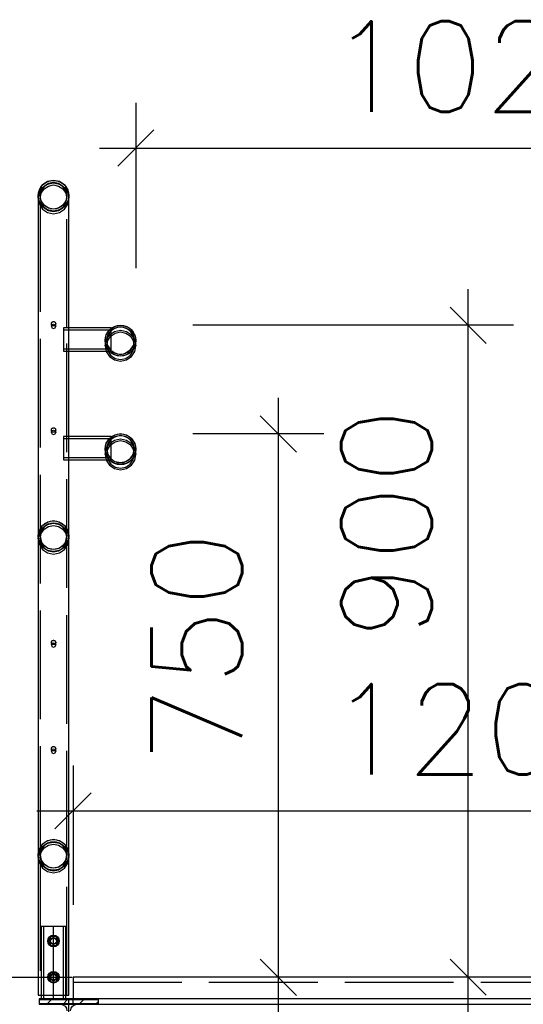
# Paper-space layout '450x700' of a CAD drawing. Header units: millimetres. Extents: x 0 to 420, y 0 to 695.
# Tile 27 of 86: x 20 to 34, y 310 to 337. Entities that reach past the tile are written whole.
import ezdxf

# ---------------------------------------------------------------- set-up
doc = ezdxf.new("R2010")
doc.units = ezdxf.units.MM
doc.linetypes.add('ACAD_ISO02W100', pattern=[15, 12, -3])
doc.linetypes.add('ACAD_ISO04W100', pattern=[30, 24, -3, 0, -3])
doc.layers.get('0').update_dxf_attribs({"linetype": 'CONTINUOUS'})
doc.layers.add('AS_DIM_ON', color=7, linetype='CONTINUOUS')
doc.layers.add('AS_INS_ON', color=7, linetype='CONTINUOUS')
doc.styles.add('ROMANS', font='romans')

psp = doc.layouts.new('450x700')

# ---------------------------------------------------------------- hatches: boundary and pattern name
h = psp.add_hatch()
h.set_pattern_fill('ANSI31', color=256, scale=0.1, style=0)
h.set_pattern_definition([(45, (37.6835, 326.56202), (-0.2245064, 0.2245064), [])])
h.paths.add_polyline_path([(20.648, 306.834), (20.648, 306.686), (22.288, 306.686), (22.288, 306.834), (21.698, 306.834, -0.414214), (21.518, 307.014), (21.518, 309.558, -0.414214), (21.698, 309.738), (22.288, 309.738), (22.288, 309.886), (20.648, 309.886), (20.648, 309.738), (21.238, 309.738, -0.414214), (21.418, 309.558), (21.418, 307.014, -0.414214), (21.238, 306.834)], flags=0)

# ---------------------------------------------------------------- linework, layer by layer
at = {"color": 84, "linetype": 'ACAD_ISO02W100', "ltscale": 0.25}
for p, q in [((21.048, 332.486), (20.886, 332.454)), ((21.211, 332.454), (21.048, 332.486)), ((20.624, 332.062), (20.657, 332.224)), ((20.657, 332.224), (20.748, 332.362)), ((20.657, 332.156), (20.748, 332.294)), ((20.886, 332.454), (20.748, 332.362)), ((20.748, 332.294), (20.886, 332.386)), ((20.886, 332.386), (21.048, 332.418)), ((21.048, 332.418), (21.211, 332.386)), ((21.348, 332.362), (21.211, 332.454)), ((21.211, 332.386), (21.348, 332.294)), ((21.348, 332.362), (21.44, 332.224)), ((21.348, 332.294), (21.44, 332.156)), ((21.44, 332.224), (21.472, 332.062)), ((20.624, 331.993), (20.657, 332.156)), ((20.624, 331.993), (20.657, 331.83)), ((20.71, 331.922), (20.682, 332.062)), ((20.682, 332.062), (20.682, 331.993)), ((20.682, 331.993), (20.689, 332.027)), ((20.682, 331.993), (20.71, 331.852)), ((21.414, 332.062), (21.386, 331.922)), ((21.386, 331.852), (21.414, 331.993)), ((21.407, 332.027), (21.414, 331.993)), ((21.414, 331.993), (21.414, 332.062)), ((21.44, 332.156), (21.472, 331.993)), ((21.44, 331.83), (21.472, 331.993)), ((20.657, 331.83), (20.748, 331.692)), ((20.682, 331.861), (20.682, 313.661)), ((20.789, 331.803), (20.71, 331.922)), ((20.71, 331.852), (20.789, 331.733)), ((20.748, 331.692), (20.886, 331.6)), ((20.908, 331.724), (20.789, 331.803)), ((20.789, 331.733), (20.908, 331.654)), ((21.048, 331.696), (20.908, 331.724)), ((21.188, 331.724), (21.048, 331.696)), ((21.307, 331.803), (21.188, 331.724)), ((21.188, 331.654), (21.307, 331.733)), ((21.211, 331.6), (21.348, 331.692)), ((21.386, 331.922), (21.307, 331.803)), ((21.307, 331.733), (21.386, 331.852)), ((21.348, 331.692), (21.44, 331.83)), ((21.414, 328.412), (21.414, 331.861)), ((20.886, 331.6), (21.048, 331.567)), ((20.908, 331.654), (21.048, 331.626)), ((21.048, 331.626), (21.188, 331.654)), ((21.048, 331.567), (21.211, 331.6)), ((20.988, 328.529), (20.988, 328.461)), ((20.988, 328.461), (21.006, 328.503)), ((20.988, 328.461), (21.006, 328.418)), ((21.006, 328.503), (21.048, 328.521)), ((21.006, 328.418), (21.048, 328.401)), ((21.048, 328.521), (21.091, 328.503)), ((21.048, 328.401), (21.091, 328.418)), ((21.091, 328.503), (21.108, 328.461)), ((21.091, 328.418), (21.108, 328.461)), ((21.108, 328.461), (21.108, 328.529)), ((21.472, 328.412), (21.321, 328.412)), ((21.321, 328.412), (21.321, 328.388)), ((21.414, 309.986), (21.414, 328.412)), ((21.472, 327.776), (21.472, 328.412)), ((22.596, 328.362), (22.734, 328.454)), ((22.734, 328.454), (22.896, 328.486)), ((22.896, 328.486), (23.059, 328.454)), ((23.196, 328.362), (23.059, 328.454)), ((21.321, 328.388), (21.321, 328.319)), ((22.636, 328.354), (21.321, 328.354)), ((21.321, 328.319), (21.321, 328.216)), ((21.321, 328.216), (21.321, 328.094)), ((22.472, 328.062), (22.505, 328.224)), ((22.505, 328.224), (22.596, 328.362)), ((22.505, 328.086), (22.596, 328.224)), ((22.547, 328.207), (22.518, 328.062)), ((22.629, 328.329), (22.547, 328.207)), ((22.547, 328.068), (22.629, 328.191)), ((22.596, 328.224), (22.734, 328.316)), ((22.636, 328.334), (22.629, 328.329)), ((22.629, 328.191), (22.636, 328.196)), ((22.636, 328.388), (22.636, 328.389)), ((22.636, 328.337), (22.636, 328.388)), ((22.734, 328.316), (22.896, 328.348)), ((22.896, 328.348), (23.059, 328.316)), ((23.059, 328.316), (23.196, 328.224)), ((23.288, 328.224), (23.196, 328.362)), ((23.196, 328.224), (23.288, 328.086)), ((23.288, 328.224), (23.32, 328.062)), ((21.321, 328.094), (21.321, 327.973)), ((21.321, 327.973), (21.321, 327.87)), ((21.321, 327.87), (21.321, 327.801)), ((22.472, 327.923), (22.505, 328.086)), ((22.505, 327.9), (22.472, 328.062)), ((22.472, 328.062), (22.472, 327.923)), ((22.472, 327.923), (22.501, 327.776)), ((22.587, 327.776), (22.505, 327.9)), ((22.518, 327.923), (22.547, 328.068)), ((22.547, 327.917), (22.518, 328.062)), ((22.518, 328.062), (22.518, 327.923)), ((22.518, 327.923), (22.547, 327.778)), ((22.547, 327.917), (22.629, 327.795)), ((23.164, 327.795), (23.245, 327.917)), ((23.274, 328.062), (23.245, 327.917)), ((23.245, 327.778), (23.274, 327.923)), ((23.26, 327.993), (23.274, 327.923)), ((23.274, 327.923), (23.274, 328.062)), ((23.288, 328.086), (23.32, 327.923)), ((21.321, 327.834), (22.636, 327.834)), ((21.321, 327.801), (21.321, 327.776)), ((21.321, 327.776), (21.472, 327.776)), ((22.547, 327.778), (22.629, 327.655)), ((22.587, 327.776), (22.636, 327.776)), ((22.629, 327.795), (22.752, 327.713)), ((22.629, 327.655), (22.752, 327.573)), ((22.636, 327.776), (22.636, 327.784)), ((22.752, 327.713), (22.896, 327.684)), ((22.896, 327.684), (23.041, 327.713)), ((23.164, 327.795), (23.041, 327.713)), ((23.041, 327.573), (23.164, 327.655)), ((23.164, 327.655), (23.245, 327.778)), ((22.752, 327.573), (22.896, 327.544)), ((22.896, 327.544), (23.041, 327.573)), ((20.988, 325.595), (20.988, 325.527)), ((20.988, 325.527), (21.006, 325.57)), ((20.988, 325.527), (21.006, 325.485)), ((21.006, 325.57), (21.048, 325.588)), ((21.006, 325.485), (21.048, 325.467)), ((21.048, 325.588), (21.091, 325.57)), ((21.048, 325.467), (21.091, 325.485)), ((21.091, 325.57), (21.108, 325.527)), ((21.091, 325.485), (21.108, 325.527)), ((21.108, 325.527), (21.108, 325.595)), ((22.596, 325.362), (22.734, 325.454)), ((22.896, 325.486), (22.734, 325.454)), ((23.059, 325.454), (22.896, 325.486)), ((23.196, 325.362), (23.059, 325.454)), ((21.472, 325.412), (21.321, 325.412)), ((21.321, 325.412), (21.321, 325.388)), ((21.321, 325.388), (21.321, 325.319)), ((22.636, 325.354), (21.321, 325.354)), ((21.321, 325.319), (21.321, 325.216)), ((21.321, 325.216), (21.321, 325.094)), ((21.472, 324.776), (21.472, 325.412)), ((22.472, 325.062), (22.505, 325.224)), ((22.505, 325.224), (22.596, 325.362)), ((22.505, 325.086), (22.596, 325.224)), ((22.547, 325.207), (22.518, 325.062)), ((22.629, 325.329), (22.547, 325.207)), ((22.547, 325.068), (22.629, 325.191)), ((22.596, 325.224), (22.734, 325.316)), ((22.636, 325.334), (22.629, 325.329)), ((22.629, 325.191), (22.636, 325.196)), ((22.636, 325.388), (22.636, 325.389)), ((22.636, 325.337), (22.636, 325.388)), ((22.734, 325.316), (22.896, 325.348)), ((22.896, 325.348), (23.059, 325.316)), ((23.059, 325.316), (23.196, 325.224)), ((23.196, 325.362), (23.288, 325.224)), ((23.196, 325.224), (23.288, 325.086)), ((23.288, 325.224), (23.32, 325.062)), ((21.321, 325.094), (21.321, 324.973)), ((21.321, 324.973), (21.321, 324.87)), ((22.472, 324.923), (22.505, 325.086)), ((22.505, 324.9), (22.472, 325.062)), ((22.472, 325.062), (22.472, 324.923)), ((22.472, 324.923), (22.501, 324.776)), ((22.587, 324.776), (22.505, 324.9)), ((22.518, 324.923), (22.547, 325.068)), ((22.518, 325.062), (22.547, 324.917)), ((22.518, 325.062), (22.518, 324.923)), ((22.518, 324.923), (22.547, 324.778)), ((22.547, 324.917), (22.629, 324.795)), ((23.164, 324.795), (23.245, 324.917)), ((23.245, 324.917), (23.274, 325.062)), ((23.245, 324.778), (23.274, 324.923)), ((23.26, 324.993), (23.274, 324.923)), ((23.274, 324.923), (23.274, 325.062)), ((23.288, 325.086), (23.32, 324.923)), ((21.321, 324.87), (21.321, 324.801)), ((21.321, 324.834), (22.636, 324.834)), ((21.321, 324.801), (21.321, 324.776)), ((21.321, 324.776), (21.472, 324.776)), ((22.547, 324.778), (22.629, 324.655)), ((22.587, 324.776), (22.636, 324.776)), ((22.629, 324.795), (22.752, 324.713)), ((22.629, 324.655), (22.752, 324.573)), ((22.636, 324.776), (22.636, 324.784)), ((22.896, 324.684), (22.752, 324.713)), ((23.041, 324.713), (22.896, 324.684)), ((23.164, 324.795), (23.041, 324.713)), ((23.041, 324.573), (23.164, 324.655)), ((23.164, 324.655), (23.245, 324.778)), ((22.752, 324.573), (22.896, 324.544)), ((22.896, 324.544), (23.041, 324.573)), ((20.748, 322.962), (20.886, 323.054)), ((20.748, 322.895), (20.886, 322.987)), ((20.886, 322.985), (20.789, 322.921)), ((21.048, 323.086), (20.886, 323.054)), ((20.886, 322.987), (21.048, 323.019)), ((20.908, 323), (20.886, 322.985)), ((20.908, 323), (21.048, 323.028)), ((21.211, 323.054), (21.048, 323.086)), ((21.048, 323.028), (21.188, 323)), ((21.048, 323.019), (21.211, 322.987)), ((21.211, 322.985), (21.188, 323)), ((21.211, 323.054), (21.348, 322.962)), ((21.211, 322.987), (21.348, 322.895)), ((21.307, 322.921), (21.211, 322.985)), ((20.624, 322.662), (20.657, 322.824)), ((20.624, 322.594), (20.657, 322.757)), ((20.657, 322.824), (20.748, 322.962)), ((20.657, 322.757), (20.748, 322.895)), ((20.71, 322.802), (20.682, 322.662)), ((20.682, 322.594), (20.71, 322.735)), ((20.748, 322.859), (20.71, 322.802)), ((20.71, 322.735), (20.789, 322.854)), ((20.789, 322.921), (20.748, 322.859)), ((20.789, 322.854), (20.908, 322.933)), ((20.908, 322.933), (21.048, 322.961)), ((21.048, 322.961), (21.188, 322.933)), ((21.188, 322.933), (21.307, 322.854)), ((21.348, 322.859), (21.307, 322.921)), ((21.307, 322.854), (21.386, 322.735)), ((21.348, 322.962), (21.44, 322.824)), ((21.348, 322.895), (21.44, 322.757)), ((21.386, 322.802), (21.348, 322.859)), ((21.414, 322.662), (21.386, 322.802)), ((21.386, 322.735), (21.414, 322.594)), ((21.44, 322.824), (21.472, 322.662)), ((21.44, 322.757), (21.472, 322.594)), ((20.657, 322.5), (20.624, 322.662)), ((20.624, 322.594), (20.657, 322.431)), ((20.748, 322.362), (20.657, 322.5)), ((20.657, 322.431), (20.748, 322.293)), ((20.682, 322.662), (20.71, 322.522)), ((20.682, 322.594), (20.71, 322.454)), ((20.748, 322.465), (20.71, 322.522)), ((20.71, 322.454), (20.789, 322.335)), ((20.789, 322.403), (20.748, 322.465)), ((21.348, 322.465), (21.307, 322.403)), ((21.307, 322.335), (21.386, 322.454)), ((21.386, 322.522), (21.348, 322.465)), ((21.44, 322.5), (21.348, 322.362)), ((21.348, 322.293), (21.44, 322.431)), ((21.386, 322.522), (21.414, 322.662)), ((21.386, 322.454), (21.414, 322.594)), ((21.472, 322.662), (21.44, 322.5)), ((21.44, 322.431), (21.472, 322.594)), ((20.886, 322.27), (20.748, 322.362)), ((20.748, 322.293), (20.886, 322.201)), ((20.789, 322.403), (20.886, 322.339)), ((20.789, 322.335), (20.908, 322.255)), ((20.886, 322.339), (20.908, 322.324)), ((21.048, 322.238), (20.886, 322.27)), ((20.886, 322.201), (21.048, 322.169)), ((21.048, 322.296), (20.908, 322.324)), ((20.908, 322.255), (21.048, 322.227)), ((21.188, 322.324), (21.048, 322.296)), ((21.21, 322.27), (21.048, 322.238)), ((21.048, 322.227), (21.188, 322.255)), ((21.048, 322.169), (21.211, 322.201)), ((21.188, 322.324), (21.211, 322.339)), ((21.188, 322.255), (21.307, 322.335)), ((21.211, 322.339), (21.307, 322.403)), ((21.348, 322.362), (21.211, 322.27)), ((21.211, 322.201), (21.348, 322.293)), ((20.988, 319.729), (20.988, 319.661)), ((21.006, 319.703), (21.048, 319.721)), ((21.048, 319.721), (21.091, 319.703)), ((21.108, 319.661), (21.108, 319.729)), ((20.988, 319.661), (21.006, 319.703)), ((20.988, 319.661), (21.006, 319.618)), ((21.006, 319.618), (21.048, 319.601)), ((21.048, 319.601), (21.091, 319.618)), ((21.091, 319.703), (21.108, 319.661)), ((21.091, 319.618), (21.108, 319.661)), ((20.988, 316.795), (20.988, 316.727)), ((20.988, 316.727), (21.006, 316.77)), ((20.988, 316.727), (21.006, 316.685)), ((21.006, 316.77), (21.048, 316.788)), ((21.048, 316.788), (21.091, 316.77)), ((21.091, 316.77), (21.108, 316.727)), ((21.091, 316.685), (21.108, 316.727)), ((21.108, 316.727), (21.108, 316.795)), ((21.006, 316.685), (21.048, 316.667)), ((21.048, 316.667), (21.091, 316.685)), ((21.048, 314.286), (20.886, 314.254)), ((21.211, 314.254), (21.048, 314.286)), ((20.624, 313.862), (20.657, 314.024)), ((20.657, 314.024), (20.748, 314.162)), ((20.657, 313.957), (20.748, 314.095)), ((20.682, 313.862), (20.71, 314.002)), ((20.748, 314.059), (20.71, 314.002)), ((20.71, 313.935), (20.789, 314.054)), ((20.886, 314.254), (20.748, 314.162)), ((20.748, 314.095), (20.886, 314.187)), ((20.789, 314.121), (20.748, 314.059)), ((20.886, 314.185), (20.789, 314.121)), ((20.789, 314.054), (20.908, 314.133)), ((20.886, 314.187), (21.048, 314.219)), ((20.908, 314.2), (20.886, 314.185)), ((20.908, 314.2), (21.048, 314.228)), ((20.908, 314.133), (21.048, 314.161)), ((21.048, 314.228), (21.188, 314.2)), ((21.048, 314.219), (21.211, 314.187)), ((21.048, 314.161), (21.188, 314.133)), ((21.211, 314.185), (21.188, 314.2)), ((21.188, 314.133), (21.307, 314.054)), ((21.348, 314.162), (21.211, 314.254)), ((21.211, 314.187), (21.348, 314.095)), ((21.307, 314.121), (21.211, 314.185)), ((21.348, 314.059), (21.307, 314.121)), ((21.307, 314.054), (21.386, 313.935)), ((21.348, 314.162), (21.44, 314.024)), ((21.348, 314.095), (21.44, 313.957)), ((21.386, 314.002), (21.348, 314.059)), ((21.386, 314.002), (21.414, 313.862)), ((21.44, 314.024), (21.472, 313.862)), ((20.624, 313.794), (20.657, 313.957)), ((20.657, 313.7), (20.624, 313.862)), ((20.624, 313.794), (20.657, 313.631)), ((20.682, 313.794), (20.71, 313.935)), ((20.682, 313.862), (20.71, 313.722)), ((20.682, 313.794), (20.71, 313.654)), ((21.386, 313.935), (21.414, 313.794)), ((21.386, 313.722), (21.414, 313.862)), ((21.386, 313.654), (21.414, 313.794)), ((21.44, 313.957), (21.472, 313.794)), ((21.472, 313.862), (21.44, 313.7)), ((21.44, 313.631), (21.472, 313.794)), ((20.748, 313.562), (20.657, 313.7)), ((20.657, 313.631), (20.748, 313.493)), ((20.682, 313.661), (20.682, 309.986)), ((20.71, 313.722), (20.748, 313.665)), ((20.71, 313.654), (20.789, 313.535)), ((20.748, 313.665), (20.789, 313.603)), ((20.886, 313.47), (20.748, 313.562)), ((20.748, 313.493), (20.886, 313.401)), ((20.886, 313.539), (20.789, 313.603)), ((20.789, 313.535), (20.908, 313.455)), ((20.908, 313.524), (20.886, 313.539)), ((20.886, 313.47), (21.048, 313.438)), ((21.048, 313.496), (20.908, 313.524)), ((21.188, 313.524), (21.048, 313.496)), ((21.048, 313.438), (21.211, 313.47)), ((21.188, 313.524), (21.211, 313.539)), ((21.211, 313.539), (21.188, 313.524)), ((21.188, 313.455), (21.307, 313.535)), ((21.307, 313.603), (21.211, 313.539)), ((21.348, 313.562), (21.211, 313.47)), ((21.211, 313.401), (21.348, 313.493)), ((21.307, 313.603), (21.348, 313.665)), ((21.307, 313.535), (21.386, 313.654)), ((21.348, 313.665), (21.386, 313.722)), ((21.44, 313.7), (21.348, 313.562)), ((21.348, 313.493), (21.44, 313.631)), ((20.886, 313.401), (21.048, 313.369)), ((20.908, 313.455), (21.048, 313.427)), ((21.048, 313.427), (21.188, 313.455)), ((21.048, 313.369), (21.211, 313.401)), ((20.81, 311.886), (20.711, 311.886)), ((20.711, 311.886), (20.711, 309.986)), ((20.769, 311.886), (20.769, 309.886)), ((21.048, 311.886), (20.81, 311.886)), ((21.287, 311.886), (21.048, 311.886)), ((21.385, 311.886), (21.287, 311.886)), ((21.327, 309.886), (21.327, 311.886)), ((21.385, 309.986), (21.385, 311.886)), ((20.948, 311.486), (20.978, 311.557)), ((20.978, 311.557), (21.048, 311.586)), ((21.048, 311.586), (21.119, 311.557)), ((21.119, 311.557), (21.148, 311.486)), ((20.978, 311.415), (20.948, 311.486)), ((21.048, 311.386), (20.978, 311.415)), ((21.119, 311.415), (21.048, 311.386)), ((21.148, 311.486), (21.119, 311.415)), ((20.948, 310.486), (20.978, 310.557)), ((20.978, 310.415), (20.948, 310.486)), ((20.978, 310.557), (21.048, 310.586)), ((21.048, 310.586), (21.119, 310.557)), ((21.119, 310.557), (21.148, 310.486)), ((21.148, 310.486), (21.119, 310.415)), ((45.588, 310.484), (21.588, 310.484)), ((21.048, 310.386), (20.978, 310.415)), ((21.119, 310.415), (21.048, 310.386)), ((21.588, 310.348), (45.588, 310.348)), ((22.288, 309.862), (20.648, 309.862)), ((22.288, 309.752), (20.648, 309.752)), ((20.648, 309.746), (21.588, 309.746)), ((21.588, 309.746), (21.588, 309.886)), ((21.588, 309.746), (22.288, 309.746))]:
    psp.add_line(p, q, dxfattribs=at)
at = {"linetype": 'Continuous', "ltscale": 0.25}
for p, q in [((20.789, 332.321), (20.71, 332.202)), ((20.71, 332.133), (20.789, 332.252)), ((20.908, 332.4), (20.789, 332.321)), ((20.789, 332.252), (20.908, 332.332)), ((21.048, 332.428), (20.908, 332.4)), ((20.908, 332.332), (21.048, 332.36)), ((21.188, 332.4), (21.048, 332.428)), ((21.048, 332.36), (21.188, 332.332)), ((21.307, 332.321), (21.188, 332.4)), ((21.188, 332.332), (21.307, 332.252)), ((21.386, 332.202), (21.307, 332.321)), ((21.307, 332.252), (21.386, 332.133)), ((20.657, 331.9), (20.624, 332.062)), ((20.624, 332.062), (20.624, 309.986)), ((20.71, 332.202), (20.682, 332.062)), ((20.689, 332.027), (20.71, 332.133)), ((21.414, 332.062), (21.386, 332.202)), ((21.386, 332.133), (21.407, 332.027)), ((21.472, 332.062), (21.44, 331.9)), ((21.472, 328.412), (21.472, 332.062)), ((20.748, 331.762), (20.657, 331.9)), ((20.886, 331.67), (20.748, 331.762)), ((21.348, 331.762), (21.211, 331.67)), ((21.44, 331.9), (21.348, 331.762)), ((21.048, 331.638), (20.886, 331.67)), ((21.211, 331.67), (21.048, 331.638)), ((22.636, 328.412), (21.472, 328.412)), ((22.636, 328.389), (22.636, 328.412)), ((22.752, 328.411), (22.636, 328.334)), ((22.896, 328.44), (22.752, 328.411)), ((23.041, 328.411), (22.896, 328.44)), ((23.164, 328.329), (23.041, 328.411)), ((22.636, 328.319), (22.636, 328.337)), ((22.636, 328.216), (22.636, 328.319)), ((22.636, 328.196), (22.752, 328.273)), ((22.636, 328.094), (22.636, 328.216)), ((22.752, 328.273), (22.896, 328.302)), ((22.896, 328.302), (23.041, 328.273)), ((23.041, 328.273), (23.164, 328.191)), ((23.245, 328.207), (23.164, 328.329)), ((23.164, 328.191), (23.245, 328.068)), ((23.274, 328.062), (23.245, 328.207)), ((22.636, 327.973), (22.636, 328.094)), ((22.636, 327.87), (22.636, 327.973)), ((22.636, 327.801), (22.636, 327.87)), ((23.288, 327.9), (23.196, 327.762)), ((23.245, 328.068), (23.26, 327.993)), ((23.32, 328.062), (23.288, 327.9)), ((23.288, 327.76), (23.32, 327.923)), ((23.32, 327.923), (23.32, 328.062)), ((21.472, 327.776), (22.587, 327.776)), ((21.472, 325.412), (21.472, 327.776)), ((22.501, 327.776), (22.505, 327.76)), ((22.505, 327.76), (22.596, 327.622)), ((22.596, 327.762), (22.587, 327.776)), ((22.734, 327.67), (22.596, 327.762)), ((22.596, 327.622), (22.734, 327.53)), ((22.636, 327.784), (22.636, 327.801)), ((22.896, 327.638), (22.734, 327.67)), ((23.059, 327.67), (22.896, 327.638)), ((23.196, 327.762), (23.059, 327.67)), ((23.059, 327.53), (23.196, 327.622)), ((23.196, 327.622), (23.288, 327.76)), ((22.734, 327.53), (22.896, 327.498)), ((22.896, 327.498), (23.059, 327.53)), ((22.896, 325.44), (22.752, 325.411)), ((23.041, 325.411), (22.896, 325.44)), ((22.636, 325.412), (21.472, 325.412)), ((22.636, 325.389), (22.636, 325.412)), ((22.752, 325.411), (22.636, 325.334)), ((22.636, 325.319), (22.636, 325.337)), ((22.636, 325.216), (22.636, 325.319)), ((22.636, 325.196), (22.752, 325.273)), ((22.636, 325.094), (22.636, 325.216)), ((22.752, 325.273), (22.896, 325.302)), ((22.896, 325.302), (23.041, 325.273)), ((23.164, 325.329), (23.041, 325.411)), ((23.041, 325.273), (23.164, 325.191)), ((23.245, 325.207), (23.164, 325.329)), ((23.164, 325.191), (23.245, 325.068)), ((23.274, 325.062), (23.245, 325.207)), ((22.636, 324.973), (22.636, 325.094)), ((22.636, 324.87), (22.636, 324.973)), ((23.288, 324.9), (23.196, 324.762)), ((23.245, 325.068), (23.26, 324.993)), ((23.32, 325.062), (23.288, 324.9)), ((23.288, 324.76), (23.32, 324.923)), ((23.32, 324.923), (23.32, 325.062)), ((21.472, 324.776), (22.587, 324.776)), ((21.472, 309.986), (21.472, 324.776)), ((22.501, 324.776), (22.505, 324.76)), ((22.505, 324.76), (22.596, 324.622)), ((22.596, 324.762), (22.587, 324.776)), ((22.734, 324.67), (22.596, 324.762)), ((22.596, 324.622), (22.734, 324.53)), ((22.636, 324.801), (22.636, 324.87)), ((22.636, 324.784), (22.636, 324.801)), ((22.896, 324.638), (22.734, 324.67)), ((23.059, 324.67), (22.896, 324.638)), ((23.196, 324.762), (23.059, 324.67)), ((23.059, 324.53), (23.196, 324.622)), ((23.196, 324.622), (23.288, 324.76)), ((22.734, 324.53), (22.896, 324.498)), ((22.896, 324.498), (23.059, 324.53)), ((20.976, 311.611), (20.904, 311.486)), ((21.12, 311.611), (20.976, 311.611)), ((21.192, 311.486), (21.12, 311.611)), ((20.904, 311.486), (20.976, 311.361)), ((20.976, 311.361), (21.12, 311.361)), ((21.12, 311.361), (21.192, 311.486)), ((20.976, 310.611), (20.904, 310.486)), ((20.904, 310.486), (20.976, 310.361)), ((21.12, 310.611), (20.976, 310.611)), ((21.192, 310.486), (21.12, 310.611)), ((21.12, 310.361), (21.192, 310.486)), ((48.698, 310.486), (21.588, 310.486)), ((21.588, 310.486), (21.588, 309.886)), ((20.976, 310.361), (21.12, 310.361)), ((20.624, 309.986), (20.657, 309.986)), ((20.657, 309.986), (20.748, 309.986)), ((20.711, 309.986), (20.711, 309.886)), ((20.748, 309.986), (20.886, 309.986)), ((20.886, 309.986), (21.048, 309.986)), ((21.048, 309.986), (21.211, 309.986)), ((21.211, 309.986), (21.348, 309.986)), ((21.348, 309.986), (21.44, 309.986)), ((21.385, 309.886), (21.385, 309.986)), ((21.44, 309.986), (21.472, 309.986)), ((22.288, 309.886), (20.648, 309.886)), ((20.648, 309.886), (20.648, 309.738)), ((20.648, 309.738), (21.238, 309.738)), ((21.698, 309.738), (22.288, 309.738)), ((22.288, 309.738), (22.288, 309.886)), ((48.698, 309.886), (22.288, 309.886)), ((22.288, 309.746), (44.888, 309.746))]:
    psp.add_line(p, q, dxfattribs=at)
at = {"color": 10, "linetype": 'ACAD_ISO04W100', "ltscale": 0.25}
for p, q in [((21.048, 309.886), (21.048, 311.886)), ((21.468, 288.786), (21.468, 309.886))]:
    psp.add_line(p, q, dxfattribs=at)
at = {"linetype": 'Continuous', "ltscale": 0.25}
for centre, radius in [((21.048, 332.062), 0.424), ((21.048, 332.062), 0.366), ((21.048, 328.529, 0), 0.06), ((22.896, 328.062), 0.424), ((22.896, 328.062), 0.378), ((21.048, 325.595, 0), 0.06), ((22.896, 325.062), 0.424), ((22.896, 325.062), 0.378), ((21.048, 322.662), 0.424), ((21.048, 322.662), 0.366), ((21.048, 319.729, 0), 0.06), ((21.048, 316.795, 0), 0.06), ((21.048, 313.862), 0.424), ((21.048, 313.862), 0.366), ((21.048, 311.486), 0.16), ((21.048, 311.486), 0.08), ((21.048, 310.486), 0.16), ((21.048, 310.486), 0.08)]:
    psp.add_circle(centre, radius, dxfattribs=at)
at = {"color": 84, "linetype": 'ACAD_ISO02W100', "ltscale": 0.25, "extrusion": (-1.81926e-12, 0.079487, 0.996836)}
psp.add_circle((-21.048, -327.489, 26.114), 0.06, dxfattribs=at)
at = {"color": 84, "linetype": 'ACAD_ISO02W100', "ltscale": 0.25, "extrusion": (-1.21184e-12, 0.079487, 0.996836)}
for centre in [(-21.048, -324.565, 25.881), (-21.048, -318.717, 25.414)]:
    psp.add_circle(centre, 0.06, dxfattribs=at)
at = {"color": 84, "linetype": 'ACAD_ISO02W100', "ltscale": 0.25, "extrusion": (-1.21485e-12, 0.079487, 0.996836)}
psp.add_circle((-21.048, -315.793, 25.181), 0.06, dxfattribs=at)
at = {"linetype": 'Continuous', "ltscale": 0.25, "extrusion": (0, 0, -1)}
for centre, start, end in [((-21.238, 309.558), 90, 180), ((-21.698, 309.558), 0, 90)]:
    psp.add_arc(centre, 0.18, start, end, dxfattribs=at)
at = {"layer": 'AS_DIM_ON', "color": 8}
for p, q in [((23.32, 334.63), (23.32, 330.062)), ((22.32, 333.38), (44.856, 333.38)), ((32.49, 309.486), (32.49, 329.486)), ((33.74, 328.486), (24.896, 328.486)), ((27.255, 309.484), (27.255, 326.486)), ((28.505, 325.486), (24.896, 325.486)), ((21.588, 316.329), (21.588, 312.484)), ((20.588, 315.079), (46.588, 315.079)), ((33.74, 310.486), (23.588, 310.486)), ((28.505, 310.484), (23.588, 310.484))]:
    psp.add_line(p, q, dxfattribs=at)
at = {"layer": 'AS_DIM_ON', "color": 8, "linetype": 'ByBlock', "lineweight": -2}
for p, q in [((23.82, 333.88, 993.91), (22.82, 332.88, 993.91)), ((32.99, 327.986, 993.91), (31.99, 328.986, 993.91)), ((27.755, 324.986, 993.91), (26.755, 325.986, 993.91)), ((22.088, 315.579, 993.91), (21.088, 314.579, 993.91)), ((26.755, 310.984, 993.91), (27.755, 309.984, 993.91)), ((31.99, 310.986, 993.91), (32.99, 309.986, 993.91))]:
    psp.add_line(p, q, dxfattribs=at)
at = {"layer": 'AS_INS_ON', "color": 7}
psp.add_line((6.962, 310.486), (21.559, 310.486), dxfattribs=at)

# ---------------------------------------------------------------- texts
at = {"layer": 'AS_DIM_ON', "color": 9, "style": 'ROMANS'}
for s, p in [('1027', (28.643, 334.38)), ('1200', (28.643, 316.079))]:
    psp.add_text(s, height=2.5, dxfattribs=at).set_placement(p)
for s, p in [('900', (31.49, 319.8)), ('750', (26.255, 316.391))]:
    psp.add_text(s, height=2.5, rotation=90, dxfattribs=at).set_placement(p)

doc.saveas('drawing.dxf')
